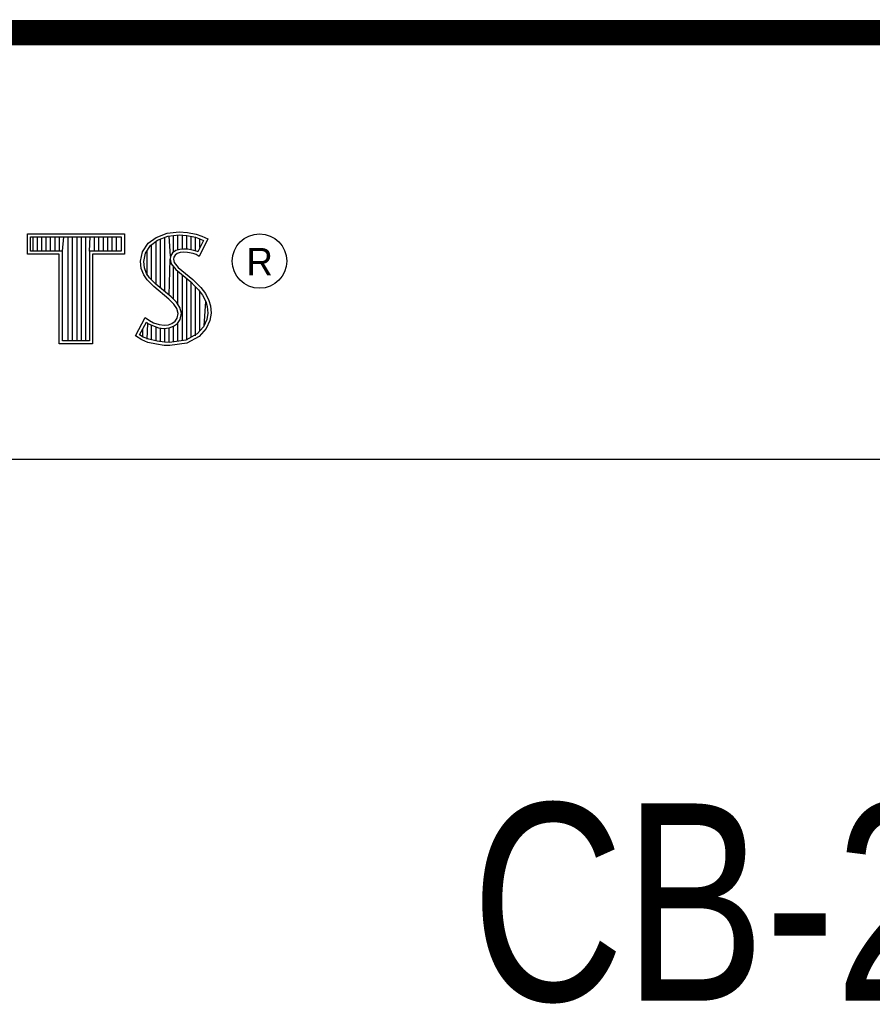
# Model space of a CAD drawing. Header units: inches. Extents: x 0.2 to 16.8, y 0.1 to 10.8.
# Tile 13 of 15: x 14.2 to 14.9, y 1.2 to 2. Entities that reach past the tile are written whole.
import ezdxf

# ---------------------------------------------------------------- set-up
doc = ezdxf.new("R2010")
doc.units = ezdxf.units.IN
doc.header["$LTSCALE"] = 0.935
doc.header["$MEASUREMENT"] = 0
doc.layers.get('0').update_dxf_attribs({"linetype": 'CONTINUOUS'})
doc.styles.get("Standard").update_dxf_attribs({"font": 'txt', "width": 0.8})

msp = doc.modelspace()

# ---------------------------------------------------------------- linework, layer by layer
at = {"color": 2, "linetype": 'CONTINUOUS'}
for p, q in [((13.06524, 1.96953), (16.74504, 1.96953)), ((14.22365, 1.81126), (14.30046, 1.81126)), ((14.22365, 1.79499), (14.22365, 1.81126)), ((14.22618, 1.80873), (14.29793, 1.80873)), ((14.22618, 1.79752), (14.22618, 1.80873)), ((14.22819, 1.79752), (14.22819, 1.80873)), ((14.23167, 1.79752), (14.23167, 1.80873)), ((14.23514, 1.79752), (14.23514, 1.80873)), ((14.23862, 1.79752), (14.23862, 1.80873)), ((14.24209, 1.79752), (14.24209, 1.80873)), ((14.24557, 1.79752), (14.24557, 1.80873)), ((14.24904, 1.79752), (14.24904, 1.80873)), ((14.25137, 1.79752), (14.25252, 1.80873)), ((14.25599, 1.72656), (14.25599, 1.80873)), ((14.25947, 1.72656), (14.25947, 1.80873)), ((14.26295, 1.72656), (14.26295, 1.80873)), ((14.26642, 1.72656), (14.26642, 1.80873)), ((14.2699, 1.72656), (14.2699, 1.80873)), ((14.27274, 1.79752), (14.27337, 1.80873)), ((14.27685, 1.79752), (14.27685, 1.80873)), ((14.28032, 1.79752), (14.28032, 1.80873)), ((14.2838, 1.79752), (14.2838, 1.80873)), ((14.28727, 1.79752), (14.28727, 1.80873)), ((14.29075, 1.79752), (14.29075, 1.80873)), ((14.29422, 1.79752), (14.29422, 1.80873)), ((14.29793, 1.80873), (14.29793, 1.79752)), ((14.30046, 1.81126), (14.30046, 1.79499)), ((14.3194, 1.80385), (14.32555, 1.80834)), ((14.32555, 1.80834), (14.33424, 1.81179)), ((14.32678, 1.80611), (14.33486, 1.80932)), ((14.33245, 1.76552), (14.33245, 1.80836)), ((14.33424, 1.81179), (14.34384, 1.81284)), ((14.33486, 1.80932), (14.34389, 1.81031)), ((14.33704, 1.7936), (14.33593, 1.80943)), ((14.33941, 1.7967), (14.33941, 1.80981)), ((14.34288, 1.79844), (14.34288, 1.81019)), ((14.34384, 1.81284), (14.35029, 1.81239)), ((14.34389, 1.81031), (14.34994, 1.80988)), ((14.34636, 1.79907), (14.34636, 1.81013)), ((14.34983, 1.79906), (14.34983, 1.80989)), ((14.34994, 1.80988), (14.35666, 1.80845)), ((14.35029, 1.81239), (14.35734, 1.81089)), ((14.35331, 1.79848), (14.35331, 1.80917)), ((14.35666, 1.80845), (14.36074, 1.80705)), ((14.35678, 1.79763), (14.35678, 1.80841)), ((14.35734, 1.81089), (14.36169, 1.80939)), ((14.36169, 1.80939), (14.36649, 1.80715)), ((14.31475, 1.79695), (14.3194, 1.80385)), ((14.31713, 1.79596), (14.32125, 1.80207)), ((14.32125, 1.80207), (14.32678, 1.80611)), ((14.32203, 1.77481), (14.32203, 1.80264)), ((14.3255, 1.77133), (14.3255, 1.80518)), ((14.32898, 1.76843), (14.32898, 1.80699)), ((14.36307, 1.80596), (14.35857, 1.79697)), ((14.36649, 1.80715), (14.35959, 1.79335)), ((14.36026, 1.80033), (14.36026, 1.80721)), ((14.36074, 1.80705), (14.36307, 1.80596)), ((14.24884, 1.79499), (14.22365, 1.79499)), ((14.25137, 1.79752), (14.22618, 1.79752)), ((14.24884, 1.72404), (14.24884, 1.79499)), ((14.25137, 1.72656), (14.25137, 1.79752)), ((14.29793, 1.79752), (14.27274, 1.79752)), ((14.27274, 1.79752), (14.27274, 1.72656)), ((14.30046, 1.79499), (14.27527, 1.79499)), ((14.27527, 1.79499), (14.27527, 1.72404)), ((14.31325, 1.78946), (14.31475, 1.79695)), ((14.3158, 1.78934), (14.31713, 1.79596)), ((14.31855, 1.77853), (14.31855, 1.79807)), ((14.33704, 1.7936), (14.33679, 1.7911)), ((14.33867, 1.79617), (14.33704, 1.7936)), ((14.34106, 1.7979), (14.33867, 1.79617)), ((14.33949, 1.79275), (14.33934, 1.79125)), ((14.34054, 1.7944), (14.33949, 1.79275)), ((14.34219, 1.7956), (14.34054, 1.7944)), ((14.34424, 1.79884), (14.34106, 1.7979)), ((14.34474, 1.79635), (14.34219, 1.7956)), ((14.34737, 1.79919), (14.34424, 1.79884)), ((14.34744, 1.79665), (14.34474, 1.79635)), ((14.35061, 1.79902), (14.34737, 1.79919)), ((14.35029, 1.7965), (14.34744, 1.79665)), ((14.35479, 1.7956), (14.35029, 1.7965)), ((14.35542, 1.79805), (14.35061, 1.79902)), ((14.35719, 1.79485), (14.35479, 1.7956)), ((14.35826, 1.79717), (14.35542, 1.79805)), ((14.35959, 1.79335), (14.35719, 1.79485)), ((14.35857, 1.79697), (14.35826, 1.79717)), ((14.31385, 1.78376), (14.31325, 1.78946)), ((14.31633, 1.78435), (14.3158, 1.78934)), ((14.33593, 1.76261), (14.33679, 1.7911)), ((14.33679, 1.7911), (14.33761, 1.78743)), ((14.33761, 1.78743), (14.34129, 1.78287)), ((14.33934, 1.79125), (14.33994, 1.78856)), ((14.33941, 1.75939), (14.33941, 1.7852)), ((14.33994, 1.78856), (14.34309, 1.78466)), ((14.3158, 1.77866), (14.31385, 1.78376)), ((14.3185, 1.77476), (14.3158, 1.77866)), ((14.31805, 1.77985), (14.31633, 1.78435)), ((14.32044, 1.77639), (14.31805, 1.77985)), ((14.34129, 1.78287), (14.35294, 1.77319)), ((14.34288, 1.75517), (14.34288, 1.78155)), ((14.34309, 1.78466), (14.35464, 1.77506)), ((14.34636, 1.72661), (14.34636, 1.77866)), ((14.32375, 1.76952), (14.3185, 1.77476)), ((14.32545, 1.77138), (14.32044, 1.77639)), ((14.33574, 1.75947), (14.32375, 1.76952)), ((14.33745, 1.76134), (14.32545, 1.77138)), ((14.34983, 1.72707), (14.34983, 1.77577)), ((14.35294, 1.77319), (14.35598, 1.77015)), ((14.35331, 1.7293), (14.35331, 1.77282)), ((14.35464, 1.77506), (14.35779, 1.77192)), ((14.35598, 1.77015), (14.35902, 1.76697)), ((14.35678, 1.7306), (14.35678, 1.76931)), ((14.35779, 1.77192), (14.36094, 1.76862)), ((14.35902, 1.76697), (14.36239, 1.76262)), ((14.36026, 1.73444), (14.36026, 1.76537)), ((14.36094, 1.76862), (14.36454, 1.76397)), ((14.36239, 1.76262), (14.36489, 1.75763)), ((14.36454, 1.76397), (14.36724, 1.75857)), ((14.33964, 1.75557), (14.33574, 1.75947)), ((14.34163, 1.75716), (14.33745, 1.76134)), ((14.34189, 1.75198), (14.33964, 1.75557)), ((14.34423, 1.75301), (14.34163, 1.75716)), ((14.36373, 1.73828), (14.36489, 1.75763)), ((14.36489, 1.75763), (14.36609, 1.75375)), ((14.36609, 1.75375), (14.3665, 1.74848)), ((14.36724, 1.75857), (14.36859, 1.75423)), ((14.36859, 1.75423), (14.36904, 1.74838)), ((14.34294, 1.74823), (14.34189, 1.75198)), ((14.34219, 1.74448), (14.34294, 1.74823)), ((14.34554, 1.74833), (14.34423, 1.75301)), ((14.34458, 1.74353), (14.34554, 1.74833)), ((14.3665, 1.74848), (14.3657, 1.7434)), ((14.36904, 1.74838), (14.36814, 1.74268)), ((14.3092, 1.73054), (14.317, 1.74493)), ((14.31252, 1.73136), (14.31784, 1.74119)), ((14.317, 1.74493), (14.3203, 1.74253)), ((14.31784, 1.74119), (14.31898, 1.74036)), ((14.31855, 1.72796), (14.31898, 1.74036)), ((14.31898, 1.74036), (14.32261, 1.73855)), ((14.3203, 1.74253), (14.3236, 1.74088)), ((14.32203, 1.72722), (14.32203, 1.73875)), ((14.32261, 1.73855), (14.32738, 1.7369)), ((14.3236, 1.74088), (14.32795, 1.73938)), ((14.32795, 1.73938), (14.33185, 1.73893)), ((14.33185, 1.73893), (14.33544, 1.73923)), ((14.33544, 1.73923), (14.33814, 1.74028)), ((14.33814, 1.74028), (14.34069, 1.74208)), ((14.33935, 1.73804), (14.34257, 1.74031)), ((14.33941, 1.7257), (14.33941, 1.73806)), ((14.34069, 1.74208), (14.34219, 1.74448)), ((14.34257, 1.74031), (14.34458, 1.74353)), ((14.34288, 1.72615), (14.34288, 1.74053)), ((14.3657, 1.7434), (14.36314, 1.73763)), ((14.36814, 1.74268), (14.36529, 1.73624)), ((14.31415, 1.72724), (14.3092, 1.73054)), ((14.31534, 1.72949), (14.31252, 1.73136)), ((14.31508, 1.72959), (14.31508, 1.73608)), ((14.3255, 1.72642), (14.3255, 1.73755)), ((14.32738, 1.7369), (14.3318, 1.73639)), ((14.32898, 1.7259), (14.32898, 1.73672)), ((14.3318, 1.73639), (14.33602, 1.73675)), ((14.33245, 1.72538), (14.33245, 1.73632)), ((14.33593, 1.72524), (14.33593, 1.73671)), ((14.33602, 1.73675), (14.33935, 1.73804)), ((14.35799, 1.73194), (14.34918, 1.72698)), ((14.36314, 1.73763), (14.35799, 1.73194)), ((14.36529, 1.73624), (14.35959, 1.72994)), ((14.27527, 1.72404), (14.24884, 1.72404)), ((14.27274, 1.72656), (14.25137, 1.72656)), ((14.31895, 1.72529), (14.31415, 1.72724)), ((14.31969, 1.72772), (14.31534, 1.72949)), ((14.326, 1.72379), (14.31895, 1.72529)), ((14.32645, 1.72628), (14.31969, 1.72772)), ((14.332, 1.72289), (14.326, 1.72379)), ((14.33223, 1.72541), (14.32645, 1.72628)), ((14.33634, 1.72274), (14.332, 1.72289)), ((14.33622, 1.72528), (14.33223, 1.72541)), ((14.34918, 1.72698), (14.33622, 1.72528)), ((14.34999, 1.72454), (14.33634, 1.72274)), ((14.35959, 1.72994), (14.34999, 1.72454)), ((13.06532, 1.63288), (16.75003, 1.63288))]:
    msp.add_line(p, q, dxfattribs=at)
at = {"color": 7, "linetype": 'CONTINUOUS', "const_width": 0.02}
msp.add_lwpolyline([(11.47181, 1.97017), (16.75, 1.97072)], dxfattribs=at)
at = {"color": 2, "linetype": 'CONTINUOUS'}
msp.add_circle((14.40744, 1.78964), 0.02154, dxfattribs=at)

# ---------------------------------------------------------------- texts
msp.add_text('R', height=0.02174, dxfattribs=at).set_placement((14.39705, 1.77824))
at = {"color": 7, "linetype": 'CONTINUOUS', "insert": (14.90514, 1.36034), "char_height": 0.15625, "width": 0.875, "attachment_point": 2}
msp.add_mtext('CB-2162\\P ', dxfattribs=at)

doc.saveas('drawing.dxf')
